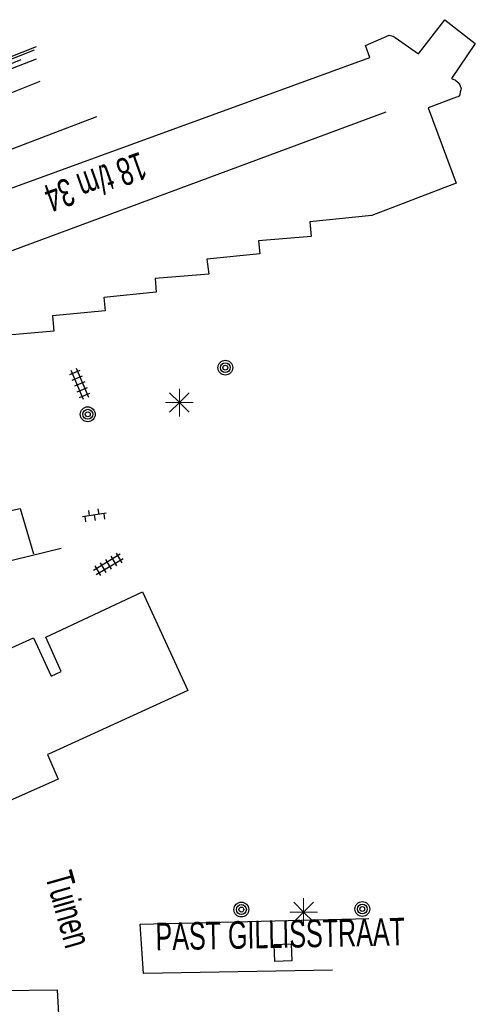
# Model space of a CAD drawing. Header units: metres. Extents: x 814 to 237605, y 2086 to 808797.
# Tile 16 of 57: x 121515 to 121556, y 399948 to 400037. Entities that reach past the tile are written whole.
import ezdxf

# ---------------------------------------------------------------- set-up
doc = ezdxf.new("R2010")
doc.units = ezdxf.units.M
doc.layers.get('0').update_dxf_attribs({"linetype": 'CONTINUOUS'})
for name, color, linetype in [('4406', 7, 'CONTINUOUS'), ('4413', 7, 'CONTINUOUS'), ('4502', 1, 'CONTINUOUS'), ('4503', 1, 'CONTINUOUS'), ('B-AF-HAAG-GD', 74, 'CONTINUOUS'), ('B-AF-HEKW-GD', 47, 'Hekwerk'), ('B-BP-BOOM-GD', 74, 'CONTINUOUS'), ('B-GB-BOUW-GD', 242, 'CONTINUOUS'), ('B-GB-NOKL-GD', 242, 'CONTINUOUS'), ('B-OV-PAAL-GD', 63, 'CONTINUOUS'), ('B-TE-OND-GD', 8, 'CONTINUOUS'), ('B-VH-BNDH-GD', 13, 'CONTINUOUS'), ('B-VH-FPAD-GD', 13, 'CONTINUOUS'), ('B-VH-OVRG-GD', 13, 'CONTINUOUS'), ('B-VH-WEGN-GD', 13, 'CONTINUOUS'), ('B-WT-KOLK-GD', 213, 'CONTINUOUS'), ('L-AR-SYMB-GD', 8, 'CONTINUOUS')]:
    doc.layers.add(name, color=color, linetype=linetype)
doc.linetypes.add('Hekwerk', pattern='A,4,-1,[1,dgnlstyle.shx,S=0.004,R=0,X=0,Y=0],-1', length=6)

# ---------------------------------------------------------------- blocks, each defined once
blk = doc.blocks.new('2901')
for radius in [0.27, 0.18, 0.09]:
    blk.add_circle((0, 0), radius)
blk = doc.blocks.new('2701')
at = {"lineweight": 0}
for q in [(0.001, 0.497), (-0.353, 0.351), (0.355, 0.351), (-0.499, -0.003), (-0.352, -0.356), (0.501, -0.003), (0.001, -0.503), (0.355, -0.356)]:
    blk.add_line((0.001, -0.003), q, dxfattribs=at)
blk = doc.blocks.new('OV2-4406', base_point=(119086.285987, 398817.713883))
at = {"layer": '4406'}
for points in [[(119086.285987, 398817.833337, 0), (119086.405441, 398817.833337, 0)], [(119086.315987, 398817.563883, 0), (119086.31585, 398817.8632, 0)], [(119086.375577, 398817.8632, 0), (119086.375987, 398817.563883, 0)], [(119086.285987, 398817.77361, 0), (119086.405441, 398817.77361, 0)], [(119086.285987, 398817.713883, 0), (119086.405441, 398817.713883, 0)], [(119086.285987, 398817.654156, 0), (119086.405441, 398817.654156, 0)], [(119086.285987, 398817.594429, 0), (119086.405441, 398817.594429, 0)]]:
    blk.add_polyline3d(points, dxfattribs=at)
blk = doc.blocks.new('OV6', base_point=(119086.285987, 398817.713883))
at = {"layer": '4413'}
for points in [[(119086.317237, 398817.713883, 0), (119086.317237, 398817.745133, 0)], [(119086.442237, 398817.713883, 0), (119086.442237, 398817.745133, 0)], [(119086.567237, 398817.713883, 0), (119086.567237, 398817.745133, 0)], [(119086.285987, 398817.713883, 0), (119086.598487, 398817.713883, 0)], [(119086.379737, 398817.713883, 0), (119086.379737, 398817.682633, 0)], [(119086.504737, 398817.713883, 0), (119086.504737, 398817.682633, 0)]]:
    blk.add_polyline3d(points, dxfattribs=at)
blk = doc.blocks.new('3602')
at = {"flags": 128}
blk.add_lwpolyline([(-0.31, 0.001), (-0.31, 0.311), (0, 0.311), (0.31, 0.311), (0.31, 0.001), (0.31, -0.309), (0, -0.309), (-0.31, -0.309)], close=True, dxfattribs=at)

msp = doc.modelspace()

# ---------------------------------------------------------------- linework, layer by layer
at = {"layer": 'B-AF-HAAG-GD'}
msp.add_lwpolyline([(121514.877241, 400033.206819), (121507.599514, 400030.245585), (121504.602891, 400029.003574), (121501.698654, 400027.557416), (121499.552887, 400026.48863), (121491.807264, 400022.215722), (121490.12455, 400021.091802), (121486.964014, 400019.109948), (121485.622537, 400017.838879), (121483.673465, 400015.902845), (121479.60433, 400010.536565), (121477.698472, 400007.574214)], dxfattribs=at)
at = {"layer": 'B-AF-HEKW-GD'}
msp.add_lwpolyline([(121489.96548, 399981.990037), (121518.510144, 399988.986505)], dxfattribs=at)
at = {"layer": 'B-GB-BOUW-GD'}
msp.add_lwpolyline([(121503.69839, 400017.829565), (121546.522465, 400033.418043), (121546.512779, 400033.417298), (121546.115663, 400034.502475), (121548.259568, 400035.44311), (121548.616823, 400035.365997), (121548.807185, 400035.240082), (121550.932836, 400033.761514), (121553.325963, 400036.844192), (121556.080815, 400034.692092), (121553.913068, 400031.52038), (121554.272186, 400031.354977), (121554.521781, 400031.16685), (121554.689046, 400030.952273), (121554.787766, 400030.597253), (121554.755356, 400030.494807), (121554.705065, 400030.307053), (121554.667812, 400030.025421), (121554.522898, 400029.864861), (121554.375004, 400029.818667), (121551.795986, 400028.873561), (121554.330673, 400022.024987), (121546.689358, 400019.120751), (121541.087639, 400018.528802), (121541.204613, 400017.194031), (121536.413145, 400016.799895), (121536.539059, 400015.620468), (121531.747218, 400015.16114), (121531.904053, 400013.799174), (121527.049255, 400013.403175), (121527.143132, 400012.166007), (121522.389662, 400011.694385), (121522.509244, 400010.478823), (121517.752048, 400010.03067), (121517.863434, 400008.631079), (121513.014969, 400008.211238)], dxfattribs=at)
for points in [[(121525.900003, 399985.012365), (121530.021664, 399976.089178), (121517.658916, 399970.445363), (121517.291602, 399970.290018), (121518.264275, 399968.058197), (121513.290268, 399965.833081), (121513.35248, 399965.708656), (121512.466233, 399965.291796), (121505.252954, 399980.951054), (121506.135103, 399981.354503), (121506.169003, 399981.227843), (121511.147853, 399983.461527), (121513.03136, 399979.54811), (121513.759654, 399979.818938), (121516.024631, 399980.849726), (121517.610859, 399977.378128), (121518.535849, 399977.804674), (121517.13514, 399980.90188)], [(121518.341016, 399945.647223), (121513.156902, 399945.566384), (121513.108846, 399948.898656), (121518.156614, 399948.970554)]]:
    msp.add_lwpolyline(points, close=True, dxfattribs=at)
at = {"layer": 'B-GB-NOKL-GD'}
msp.add_lwpolyline([(121505.972307, 400012.961356), (121548.009228, 400028.499542)], dxfattribs=at)
at = {"layer": 'B-VH-BNDH-GD'}
msp.add_lwpolyline([(121470.737404, 400009.541244), (121470.903878, 400009.883491), (121471.364244, 400010.677221), (121472.117755, 400011.776714), (121472.857702, 400012.685374), (121473.498518, 400013.465826), (121473.772572, 400013.757567), (121473.936539, 400013.900618), (121474.154674, 400014.048413), (121477.603894, 400015.907157), (121482.791945, 400018.626762), (121487.458232, 400021.010263), (121490.312366, 400022.435584), (121493.637762, 400024.175112), (121498.365991, 400026.465961), (121509.947748, 400031.648686), (121512.272533, 400032.598955), (121516.111276, 400034.123073)], dxfattribs=at)
at = {"layer": 'B-VH-FPAD-GD'}
for points in [[(121477.356772, 400006.425251), (121480.10211, 400010.204589), (121482.195333, 400013.092007), (121484.174179, 400015.546177), (121486.142478, 400017.48606), (121488.188465, 400019.115645), (121489.802073, 400020.358782), (121491.702211, 400021.506746), (121494.919054, 400023.338356), (121498.165162, 400025.072678), (121502.061422, 400026.98658), (121507.135256, 400029.568457), (121510.68027, 400031.113074), (121516.291674, 400033.304617)], [(121516.584444, 400031.232527), (121512.031129, 400029.426501), (121507.936309, 400027.621977), (121503.739395, 400025.475877), (121500.554442, 400023.867398), (121496.752111, 400021.89341), (121494.080513, 400020.46661), (121491.536301, 400018.910826), (121489.411426, 400017.597575), (121487.700118, 400016.174362), (121486.055455, 400014.694759), (121484.652359, 400013.07212), (121482.834824, 400010.821754), (121481.20671, 400008.512958), (121478.274335, 400003.956873)]]:
    msp.add_lwpolyline(points, dxfattribs=at)
at = {"layer": 'B-VH-OVRG-GD'}
for points in [[(121479.701535, 400000.1175), (121491.753222, 400004.319414), (121496.246337, 400005.906142), (121496.106612, 400006.205931), (121491.320773, 400004.522836), (121489.136479, 400010.978495), (121498.386338, 400013.999976), (121496.797392, 400018.563624), (121521.760869, 400028.06582)], [(121484.030255, 399998.406846), (121487.520631, 399988.583938), (121500.195815, 399993.090088), (121496.853151, 400002.892467), (121492.311385, 400001.374039), (121492.227311, 400001.623155), (121497.017547, 400003.28718), (121497.245741, 400002.728844), (121504.522201, 400005.226662), (121505.070136, 400003.896389), (121506.545538, 400004.407857), (121509.478293, 399996.990152), (121508.805044, 399996.716408), (121510.621108, 399991.668692), (121514.805382, 399992.553775), (121516.007992, 399988.461435)], [(121543.11755, 399950.739695), (121525.990527, 399950.456945), (121525.689896, 399954.909412), (121546.412196, 399955.439893)]]:
    msp.add_lwpolyline(points, dxfattribs=at)
at = {"layer": 'B-VH-WEGN-GD'}
msp.add_lwpolyline([(121516.253247, 400034.392481), (121512.169454, 400032.785108), (121508.390816, 400031.199345), (121499.815975, 400027.420632), (121495.222771, 400025.318069), (121490.314574, 400022.768144), (121486.2131, 400020.693035), (121481.422987, 400018.110804), (121476.711922, 400015.72673), (121473.871154, 400014.099998), (121472.829303, 400013.015711), (121471.779251, 400011.73252), (121470.619126, 400009.819502)], dxfattribs=at)

# ---------------------------------------------------------------- block references
at = {"layer": 'B-BP-BOOM-GD', "xscale": 2.5, "yscale": 2.5, "zscale": 2.5}
for p in [(121533.410933, 400005.324138), (121520.937171, 400001.100032), (121534.866032, 399956.238968), (121545.832169, 399956.285162)]:
    msp.add_blockref('2901', p, dxfattribs=at)
at = {"layer": 'B-OV-PAAL-GD', "xscale": 2.5, "yscale": 2.5, "zscale": 2.5}
for p in [(121529.240843, 400002.168817), (121540.506121, 399956.021039)]:
    msp.add_blockref('2701', p, dxfattribs=at)
at = {"layer": 'B-WT-KOLK-GD', "xscale": 2.5, "yscale": 2.5, "zscale": 2.5, "rotation": 272.455252}
msp.add_blockref('3602', (121538.631928, 399952.328904), dxfattribs=at)
at = {"layer": 'L-AR-SYMB-GD'}
for name, p, xscale, yscale, zscale, rotation in [('OV2-4406', (121519.752901, 400003.663031), 8.5, 9.5, 8.5, 23.046528), ('OV6', (121522.609826, 399992.132885), 6.999999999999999, 16, 6.999999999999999, 188.588179), ('OV2-4406', (121522.536066, 399987.944914), 8.5, 9.5, 8.5, 300.963759)]:
    msp.add_blockref(name, p, dxfattribs=dict(at, xscale=xscale, yscale=yscale, zscale=zscale, rotation=rotation))

# ---------------------------------------------------------------- texts
at = {"layer": '4502', "width": 0.68}
msp.add_text('18 t/m 34', height=2.5, rotation=199.653792, dxfattribs=at).set_placement((121525.689524, 400024.909107))
at = {"layer": '4503', "width": 0.68}
msp.add_text('PAST GILLISSTRAAT', height=2.5, rotation=1.188847, dxfattribs=at).set_placement((121527.106624, 399952.531559))
at = {"layer": 'B-TE-OND-GD', "width": 0.68}
msp.add_text('Tuinen', height=2.5, rotation=285.775525, dxfattribs=at).set_placement((121517.052811, 399959.273217))

doc.saveas('drawing.dxf')
